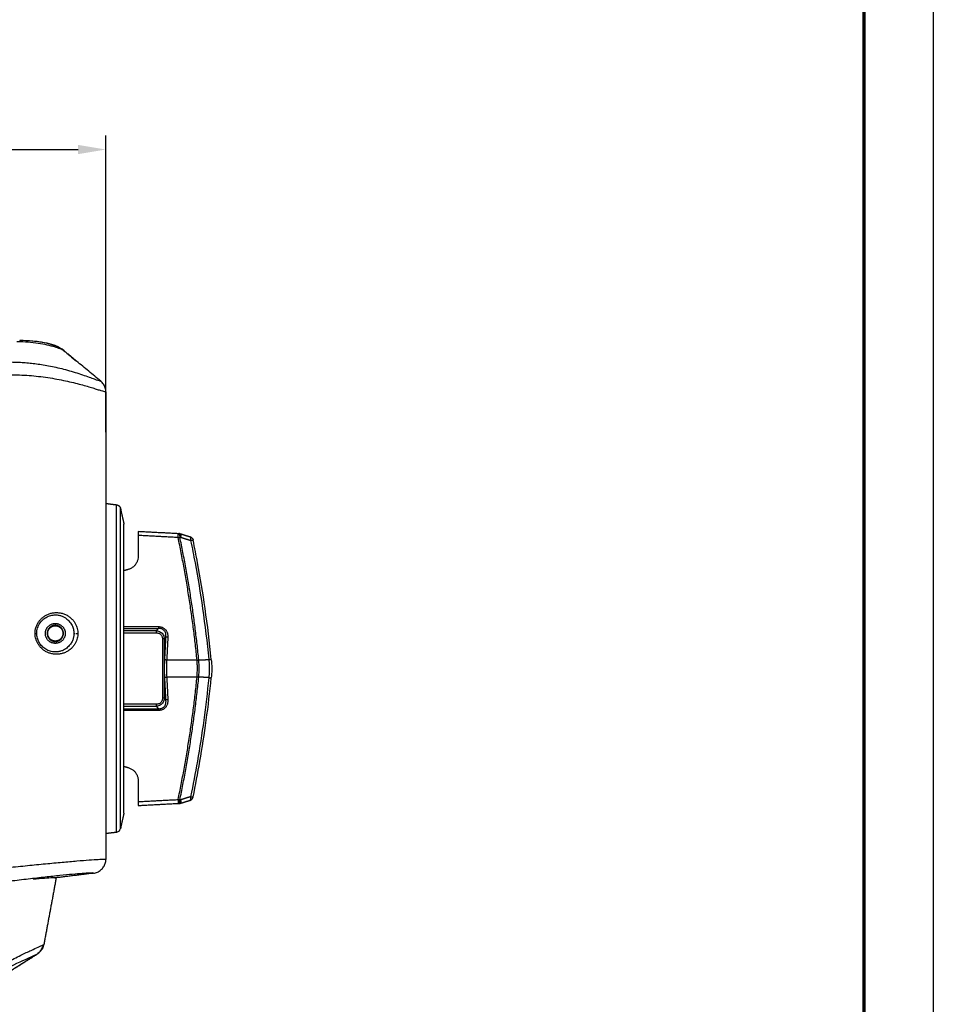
# Model space of a CAD drawing. Header units: millimetres. Extents: x 9946 to 11276, y -3292 to -1962.
# Tile 55 of 170: x 11079 to 11276, y -3115 to -2902. Entities that reach past the tile are written whole.
import ezdxf

# ---------------------------------------------------------------- set-up
doc = ezdxf.new("R2010")
doc.units = ezdxf.units.MM
doc.layers.add('ROXX NEO lite', color=7, linetype='Continuous', true_color=0x000000)
doc.dimstyles.get("Standard").update_dxf_attribs({"dimscale": 10, "dimtxt": 2.5, "dimasz": 3, "dimexe": 1, "dimexo": 0.5, "dimgap": 0.8, "dimtad": 1, "dimtoh": 1, "dimdec": 1, "dimzin": 1, "dimdsep": 46, "dimtxsty": 'Standard', "dimblk": 'OPEN90', "dimcen": 2.5, "dimadec": 1, "dimazin": 1, "dimtfac": 1, "dimtdec": 4, "dimtix": 1, "dimtofl": 0, "dimtmove": 1, "dimatfit": 3, "dimldrblk": 'OPEN90', "dimfxl": 1, "dimtolj": 1, "dimtzin": 1, "dimarcsym": 0})

# ---------------------------------------------------------------- blocks, each defined once
blk = doc.blocks.new('*D11')
at = {"layer": 'Defpoints', "color": 0}
for p in [(11097.16, -2930.5), (10997.68, -2997.5), (11097.16, -2997.5)]:
    blk.add_point(p, dxfattribs=at)
at = {"layer": 'ROXX NEO lite', "color": 0, "lineweight": -2}
for p, q in [((10997.68, -2991.49), (10997.68, -2927.5)), ((11097.16, -2991.49), (11097.16, -2927.5)), ((11003.68, -2930.5), (11091.16, -2930.5))]:
    blk.add_line(p, q, dxfattribs=at)
at = {"layer": 'ROXX NEO lite', "color": 0}
for points in [[(11003.68, -2929.5), (11003.68, -2931.5), (10997.68, -2930.5)], [(11091.16, -2931.5), (11091.16, -2929.5), (11097.16, -2930.5)]]:
    blk.add_solid(points, dxfattribs=at)
at = {"layer": 'ROXX NEO lite', "color": 0, "insert": (11047.42, -2923.6), "char_height": 9.002, "attachment_point": 5}
blk.add_mtext('\\A1;99.5', dxfattribs=at)

msp = doc.modelspace()

# ---------------------------------------------------------------- linework, layer by layer
at = {"layer": 'ROXX NEO lite', "color": 18, "true_color": 0x000000}
msp.add_lwpolyline([(11275.74, -3291.82), (9945.74, -3291.82), (9945.74, -1961.82), (11275.74, -1961.82)], close=True, dxfattribs=at)
at = {"layer": 'ROXX NEO lite', "color": 18, "lineweight": 70, "true_color": 0x000000}
msp.add_lwpolyline([(11260.74, -3276.82), (9960.74, -3276.82), (9960.74, -1976.82), (11260.74, -1976.82)], close=True, dxfattribs=at)
at = {"layer": 'ROXX NEO lite', "color": 18, "true_color": 0x000000}
for points, knots in [([(11078.58, -2971.67), (11079.55, -2971.68), (11080.5, -2971.73), (11081.4, -2971.81), (11082.29, -2971.89), (11083.13, -2972), (11083.87, -2972.14), (11084.66, -2972.28), (11085.29, -2972.44), (11085.92, -2972.67), (11086.57, -2972.9), (11087.25, -2973.24), (11088.1, -2973.93)], [0.230585, 0.230585, 0.230585, 0.230585, 3.164948, 3.164948, 3.164948, 6.097673, 6.097673, 6.097673, 9.120266, 9.120266, 9.120266, 12.645112, 12.645112, 12.645112, 12.645112]), ([(11078.58, -2971.67), (11079.55, -2971.68), (11080.5, -2971.73), (11081.4, -2971.81), (11082.29, -2971.89), (11083.13, -2972), (11083.87, -2972.14), (11084.66, -2972.28), (11085.29, -2972.44), (11085.92, -2972.67), (11086.57, -2972.9), (11087.25, -2973.24), (11088.1, -2973.93)], [0.230585, 0.230585, 0.230585, 0.230585, 3.164948, 3.164948, 3.164948, 6.097673, 6.097673, 6.097673, 9.120266, 9.120266, 9.120266, 12.645112, 12.645112, 12.645112, 12.645112]), ([(11086.1, -2973), (11085.89, -2972.84), (11085.22, -2972.52), (11083.55, -2972.12), (11081.26, -2971.83), (11079.5, -2971.74), (11078.61, -2971.72)], [0, 0, 0, 0, 2.454429, 5.203267, 7.952104, 10.615973, 10.615973, 10.615973, 10.615973]), ([(11086.1, -2973), (11085.89, -2972.84), (11085.22, -2972.52), (11083.55, -2972.12), (11081.26, -2971.83), (11079.5, -2971.74), (11078.61, -2971.72)], [0, 0, 0, 0, 2.454429, 5.203267, 7.952104, 10.615973, 10.615973, 10.615973, 10.615973]), ([(11096.07, -2980.51), (11095.21, -2979.8), (11093.49, -2978.37), (11091.73, -2976.92), (11090.83, -2976.19)], [0, 0, 0, 0, 3.428997, 6.857994, 6.857994, 6.857994, 6.857994]), ([(11096.07, -2980.51), (11095.21, -2979.8), (11093.49, -2978.37), (11091.73, -2976.92), (11090.83, -2976.19)], [0, 0, 0, 0, 3.428997, 6.857994, 6.857994, 6.857994, 6.857994]), ([(11119.92, -3040.57), (11119.56, -3036.89), (11118.71, -3029.92), (11117.3, -3021.36), (11116.34, -3016.48), (11116.01, -3014.85)], [-26.128962, -26.128962, -26.128962, -26.128962, -14.987511, -4.98977, 0, 0, 0, 0]), ([(11119.92, -3040.57), (11119.56, -3036.89), (11118.71, -3029.92), (11117.3, -3021.36), (11116.34, -3016.48), (11116.01, -3014.85)], [-26.128962, -26.128962, -26.128962, -26.128962, -14.987511, -4.98977, 0, 0, 0, 0]), ([(11119.93, -3040.64), (11119.97, -3041.07), (11120.03, -3041.96), (11120.02, -3043.25), (11119.97, -3044.1), (11119.93, -3044.48)], [0.021278, 0.021278, 0.021278, 0.021278, 1.30828, 2.711373, 3.874046, 3.874046, 3.874046, 3.874046]), ([(11119.93, -3040.64), (11119.97, -3041.07), (11120.03, -3041.96), (11120.02, -3043.25), (11119.97, -3044.1), (11119.93, -3044.48)], [0.021278, 0.021278, 0.021278, 0.021278, 1.30828, 2.711373, 3.874046, 3.874046, 3.874046, 3.874046]), ([(11116.01, -3070.26), (11116.53, -3067.71), (11117.58, -3062.21), (11118.9, -3053.63), (11119.62, -3047.6), (11119.92, -3044.54)], [-26.128391, -26.128391, -26.128391, -26.128391, -18.294229, -9.28101, 0, 0, 0, 0]), ([(11116.01, -3070.26), (11116.53, -3067.71), (11117.58, -3062.21), (11118.9, -3053.63), (11119.62, -3047.6), (11119.92, -3044.54)], [-26.128391, -26.128391, -26.128391, -26.128391, -18.294229, -9.28101, 0, 0, 0, 0]), ([(11100.25, -3077.18), (11100.18, -3077.37), (11100.08, -3077.6), (11099.89, -3077.79), (11099.68, -3077.89), (11099.46, -3077.92)], [0.155454, 0.155454, 0.155454, 0.155454, 0.383686, 0.383686, 1.426642, 1.426642, 1.426642, 1.426642]), ([(11100.25, -3077.18), (11100.18, -3077.37), (11100.08, -3077.6), (11099.89, -3077.79), (11099.68, -3077.89), (11099.46, -3077.92)], [0.155454, 0.155454, 0.155454, 0.155454, 0.383686, 0.383686, 1.426642, 1.426642, 1.426642, 1.426642]), ([(11083.78, -3102.16), (11083.65, -3102.61), (11083.46, -3103.05), (11083.01, -3103.67), (11082.56, -3104.06), (11082.24, -3104.29)], [0.305526, 0.305526, 0.305526, 0.305526, 2.013893, 2.013893, 3.043464, 3.043464, 3.043464, 3.043464]), ([(11083.78, -3102.16), (11083.65, -3102.61), (11083.46, -3103.05), (11083.01, -3103.67), (11082.56, -3104.06), (11082.24, -3104.29)], [0.305526, 0.305526, 0.305526, 0.305526, 2.013893, 2.013893, 3.043464, 3.043464, 3.043464, 3.043464])]:
    msp.add_open_spline(points, degree=3, knots=knots, dxfattribs=at)
at = {"layer": 'ROXX NEO lite', "color": 18, "lineweight": -3, "true_color": 0x000000}
for points, degree in [([(11078.72, -2972), (11078.67, -2971.81), (11078.63, -2971.67), (11078.58, -2971.67)], 3), ([(11078.72, -2972), (11078.46, -2971.99), (11078.22, -2971.99), (11077.98, -2971.99)], 3), ([(11076.48, -2979.14), (11077.17, -2979.13), (11078.55, -2979.15), (11080.62, -2979.26), (11082.67, -2979.46), (11084.68, -2979.72), (11086.62, -2980.05), (11088.47, -2980.43), (11090.21, -2980.83), (11091.78, -2981.24), (11093.18, -2981.63), (11094.37, -2981.98), (11095.36, -2982.29), (11096.14, -2982.53), (11096.71, -2982.71), (11097.06, -2982.81), (11097.15, -2982.83), (11097.16, -2982.83)], 3), ([(11112.76, -3014.27), (11108.46, -3014.04), (11104.16, -3013.82)], 2), ([(11113.13, -3014.2), (11113.21, -3014.21), (11113.29, -3014.21)], 2), ([(11113.29, -3014.21), (11114.38, -3014.55), (11115.47, -3014.89)], 2), ([(11115.47, -3014.89), (11115.49, -3014.79), (11115.51, -3014.59), (11115.5, -3014.34), (11115.44, -3014.17), (11115.37, -3014.11), (11115.33, -3014.1)], 3), ([(11081.9, -3034.97), (11081.9, -3034.76), (11081.93, -3034.33), (11082.07, -3033.69), (11082.32, -3033.07), (11082.65, -3032.48), (11083.07, -3031.95), (11083.57, -3031.49), (11084.14, -3031.1), (11084.77, -3030.79), (11085.46, -3030.57), (11086.19, -3030.46), (11086.95, -3030.47), (11087.71, -3030.61), (11088.45, -3030.87), (11089.13, -3031.25), (11089.73, -3031.73), (11090.21, -3032.26), (11090.58, -3032.82), (11090.84, -3033.38), (11091.01, -3033.93), (11091.1, -3034.46), (11091.12, -3034.81), (11091.12, -3034.97)], 3), ([(11101.03, -3033.5), (11104.77, -3033.5), (11108.51, -3033.5)], 2), ([(11108.51, -3033.5), (11108.6, -3033.5), (11108.79, -3033.51), (11109.06, -3033.56), (11109.31, -3033.64), (11109.53, -3033.74), (11109.73, -3033.87), (11109.92, -3034.02), (11110.08, -3034.19), (11110.22, -3034.39), (11110.35, -3034.62), (11110.44, -3034.87), (11110.51, -3035.15), (11110.55, -3035.46), (11110.56, -3035.68), (11110.55, -3035.8)], 3), ([(11091.12, -3034.97), (11091.12, -3035.14), (11091.1, -3035.48), (11091.01, -3036.01), (11090.84, -3036.56), (11090.58, -3037.12), (11090.22, -3037.68), (11089.74, -3038.21), (11089.14, -3038.69), (11088.46, -3039.08), (11087.72, -3039.34), (11086.96, -3039.47), (11086.2, -3039.48), (11085.47, -3039.38), (11084.79, -3039.17), (11084.15, -3038.86), (11083.58, -3038.47), (11083.08, -3038), (11082.66, -3037.47), (11082.32, -3036.89), (11082.08, -3036.27), (11081.93, -3035.62), (11081.9, -3035.19), (11081.9, -3034.97)], 3), ([(11082.06, -3034.97), (11082.1, -3034.97), (11082.13, -3034.97), (11082.16, -3034.97)], 3), ([(11090.37, -3034.97), (11090.4, -3034.97), (11090.43, -3034.97), (11090.47, -3034.97)], 3), ([(11090.69, -3034.97), (11090.74, -3034.97), (11090.83, -3034.97), (11090.98, -3034.97), (11091.07, -3034.97), (11091.11, -3034.97)], 3), ([(11108.06, -3034.41), (11104.54, -3034.41), (11101.02, -3034.41)], 2), ([(11101.06, -3033.89), (11104.79, -3033.89), (11108.52, -3033.88)], 2), ([(11101.06, -3034.84), (11104.57, -3034.84), (11108.08, -3034.84)], 2), ([(11108.52, -3033.88), (11108.29, -3034.15), (11108.06, -3034.41)], 2), ([(11108.06, -3034.41), (11108.23, -3034.42), (11108.55, -3034.48), (11108.94, -3034.65), (11109.31, -3034.93), (11109.57, -3035.29), (11109.73, -3035.68), (11109.78, -3035.99), (11109.79, -3036.14)], 3), ([(11109.38, -3036.14), (11109.38, -3042.55), (11109.38, -3048.97)], 2), ([(11110.14, -3035.75), (11109.96, -3035.95), (11109.79, -3036.14)], 2), ([(11109.79, -3048.97), (11109.79, -3042.55), (11109.79, -3036.14)], 2), ([(11109.89, -3040.61), (11110.01, -3038.18), (11110.14, -3035.75)], 2), ([(11110.55, -3035.8), (11110.43, -3038.23), (11110.3, -3040.65)], 2), ([(11110.3, -3040.65), (11113.57, -3040.68), (11116.84, -3040.7)], 2), ([(11116.84, -3040.74), (11116.97, -3040.73), (11117.1, -3040.72), (11117.22, -3040.71)], 3), ([(11117.22, -3040.71), (11118.3, -3040.66), (11119.38, -3040.6)], 2), ([(11117.22, -3044.4), (11117.26, -3043.99), (11117.31, -3043.17), (11117.31, -3041.94), (11117.26, -3041.12), (11117.22, -3040.71)], 3), ([(11119.38, -3040.6), (11119.46, -3040.59), (11119.62, -3040.59), (11119.79, -3040.59), (11119.86, -3040.6), (11119.89, -3040.6)], 3), ([(11119.38, -3040.6), (11119.43, -3041.03), (11119.48, -3041.9), (11119.48, -3043.21), (11119.43, -3044.08), (11119.38, -3044.51)], 3), ([(11119.83, -3040.54), (11119.85, -3040.54), (11119.87, -3040.55), (11119.89, -3040.55)], 3), ([(11110.14, -3049.36), (11110.01, -3046.93), (11109.89, -3044.5)], 2), ([(11116.84, -3044.41), (11113.57, -3044.43), (11110.3, -3044.45)], 2), ([(11110.3, -3044.45), (11110.43, -3046.88), (11110.55, -3049.31)], 2), ([(11119.38, -3044.51), (11118.3, -3044.45), (11117.22, -3044.4)], 2), ([(11119.38, -3044.53), (11119.46, -3044.53), (11119.61, -3044.54), (11119.79, -3044.53), (11119.86, -3044.52), (11119.89, -3044.52)], 3), ([(11108.08, -3050.26), (11104.55, -3050.26), (11101.02, -3050.26)], 2), ([(11109.79, -3048.97), (11109.78, -3049.13), (11109.72, -3049.45), (11109.56, -3049.83), (11109.29, -3050.19), (11108.92, -3050.47), (11108.53, -3050.64), (11108.22, -3050.69), (11108.06, -3050.7)], 3), ([(11110.55, -3049.31), (11110.56, -3049.43), (11110.55, -3049.65), (11110.51, -3049.96), (11110.44, -3050.24), (11110.35, -3050.49), (11110.22, -3050.71), (11110.08, -3050.91), (11109.92, -3051.09), (11109.73, -3051.24), (11109.53, -3051.37), (11109.3, -3051.47), (11109.06, -3051.55), (11108.79, -3051.59), (11108.6, -3051.61), (11108.51, -3051.61)], 3), ([(11110.14, -3049.36), (11109.96, -3049.16), (11109.79, -3048.97)], 2), ([(11101.02, -3051.22), (11104.77, -3051.22), (11108.52, -3051.22)], 2), ([(11108.51, -3051.61), (11104.76, -3051.6), (11101.02, -3051.6)], 2), ([(11101.04, -3050.7), (11104.55, -3050.7), (11108.06, -3050.7)], 2), ([(11108.06, -3050.7), (11108.29, -3050.96), (11108.52, -3051.22)], 2), ([(11104.16, -3071.29), (11108.46, -3071.06), (11112.76, -3070.84)], 2), ([(11113.29, -3070.9), (11113.21, -3070.9), (11113.13, -3070.91)], 2), ([(11115.47, -3070.22), (11114.38, -3070.56), (11113.29, -3070.9)], 2), ([(11076.16, -3085.51), (11077.53, -3085.36), (11080.26, -3085.08), (11084.21, -3084.69), (11087.77, -3084.36), (11091.03, -3084.08), (11093.66, -3083.87), (11095.63, -3083.75), (11096.85, -3083.71), (11097.14, -3083.73), (11097.16, -3083.76)], 3)]:
    msp.add_open_spline(points, degree=degree, dxfattribs=at)
for points, knots in [([(11088.1, -2973.93), (11087.98, -2973.84), (11087.59, -2973.63), (11086.52, -2973.23), (11084.97, -2972.81), (11083.13, -2972.44), (11080.95, -2972.15), (11079.46, -2972.04), (11078.72, -2972)], [0.24861, 0.24861, 0.24861, 0.24861, 2.318441, 4.636881, 6.955322, 9.273762, 11.592203, 13.910644, 13.910644, 13.910644, 13.910644]), ([(11076.44, -2976.36), (11076.87, -2976.37), (11077.76, -2976.38), (11079.1, -2976.44), (11080.48, -2976.55), (11081.88, -2976.71), (11083.34, -2976.91), (11084.87, -2977.19), (11086.47, -2977.52), (11088.11, -2977.92), (11089.77, -2978.38), (11091.41, -2978.89), (11092.93, -2979.4), (11094.2, -2979.86), (11095.13, -2980.2), (11095.71, -2980.41), (11096, -2980.5), (11096.06, -2980.51), (11096.07, -2980.51)], [0, 0, 0, 0, 1.259127, 2.606218, 3.963658, 5.338832, 6.850045, 8.494215, 10.289628, 12.250551, 14.398468, 16.774511, 19.385001, 22.086359, 24.646852, 26.937018, 28.961161, 30.562748, 30.562748, 30.562748, 30.562748]), ([(11115.47, -3014.89), (11115.8, -3016.51), (11116.75, -3021.38), (11118.16, -3029.92), (11119.01, -3036.87), (11119.38, -3040.54)], [-26.065916, -26.065916, -26.065916, -26.065916, -21.088186, -11.114568, 0, 0, 0, 0]), ([(11082.26, -3034.97), (11082.26, -3034.58), (11082.38, -3033.77), (11082.92, -3032.67), (11083.75, -3031.78), (11084.75, -3031.22), (11085.74, -3030.97), (11086.63, -3030.96), (11087.38, -3031.11), (11088.02, -3031.36), (11088.55, -3031.67), (11088.99, -3032.03), (11089.35, -3032.42), (11089.64, -3032.82), (11089.87, -3033.22), (11090.04, -3033.63), (11090.16, -3034.04), (11090.24, -3034.49), (11090.26, -3034.81), (11090.26, -3034.97)], [-14.013488, -14.013488, -14.013488, -14.013488, -12.808154, -11.576843, -10.295312, -9.024619, -7.864782, -6.830554, -5.901167, -5.061405, -4.3, -3.607923, -2.977772, -2.403711, -1.879545, -1.403576, -0.963324, -0.510801, 0, 0, 0, 0]), ([(11090.26, -3034.97), (11090.26, -3035.07), (11090.26, -3035.26), (11090.23, -3035.55), (11090.17, -3035.87), (11090.08, -3036.21), (11089.95, -3036.56), (11089.77, -3036.91), (11089.55, -3037.28), (11089.26, -3037.63), (11088.92, -3037.98), (11088.5, -3038.31), (11088, -3038.6), (11087.39, -3038.83), (11086.67, -3038.98), (11085.83, -3038.98), (11084.89, -3038.78), (11083.97, -3038.31), (11083.22, -3037.63), (11082.69, -3036.84), (11082.35, -3035.95), (11082.26, -3035.31), (11082.26, -3034.97)], [-13.991778, -13.991778, -13.991778, -13.991778, -13.711685, -13.408719, -13.07792, -12.714416, -12.31388, -11.87323, -11.38999, -10.858285, -10.272472, -9.62609, -8.911204, -8.118429, -7.234738, -6.242625, -5.124866, -3.961198, -2.884314, -1.944049, -1.02788, 0, 0, 0, 0]), ([(11108.08, -3034.84), (11108.19, -3034.84), (11108.41, -3034.87), (11108.71, -3034.97), (11108.95, -3035.13), (11109.14, -3035.33), (11109.27, -3035.57), (11109.36, -3035.84), (11109.38, -3036.04), (11109.38, -3036.14)], [0, 0, 0, 0, 0.340938, 0.654569, 0.942296, 1.214172, 1.487656, 1.769717, 2.073503, 2.073503, 2.073503, 2.073503]), ([(11110.14, -3035.75), (11110.15, -3035.61), (11110.15, -3035.34), (11110.09, -3034.96), (11109.97, -3034.64), (11109.79, -3034.38), (11109.56, -3034.16), (11109.27, -3033.99), (11108.92, -3033.89), (11108.66, -3033.88), (11108.52, -3033.88)], [0, 0, 0, 0, 0.422039, 0.798963, 1.140719, 1.461432, 1.778098, 2.115112, 2.486031, 2.891667, 2.891667, 2.891667, 2.891667]), ([(11109.89, -3044.5), (11109.87, -3044.09), (11109.84, -3043.25), (11109.84, -3041.95), (11109.87, -3041.07), (11109.89, -3040.61)], [-3.907344, -3.907344, -3.907344, -3.907344, -2.649738, -1.393228, 0, 0, 0, 0]), ([(11110.3, -3040.65), (11110.28, -3041.1), (11110.25, -3041.96), (11110.25, -3043.23), (11110.28, -3044.05), (11110.3, -3044.45)], [0, 0, 0, 0, 1.357769, 2.582299, 3.807907, 3.807907, 3.807907, 3.807907]), ([(11116.84, -3044.37), (11116.87, -3044.02), (11116.91, -3043.35), (11116.93, -3042.39), (11116.9, -3041.53), (11116.86, -3040.99), (11116.84, -3040.74)], [0, 0, 0, 0, 1.057672, 2.015925, 2.87752, 3.643696, 3.643696, 3.643696, 3.643696]), ([(11119.38, -3044.56), (11119.07, -3047.62), (11118.36, -3053.64), (11117.03, -3062.19), (11115.99, -3067.68), (11115.47, -3070.22)], [0, 0, 0, 0, 9.258618, 18.250091, 26.06535, 26.06535, 26.06535, 26.06535]), ([(11109.38, -3048.97), (11109.38, -3049.08), (11109.36, -3049.28), (11109.26, -3049.56), (11109.11, -3049.81), (11108.92, -3050.01), (11108.67, -3050.15), (11108.39, -3050.24), (11108.19, -3050.26), (11108.08, -3050.26)], [0, 0, 0, 0, 0.326191, 0.615974, 0.896964, 1.181483, 1.466101, 1.758788, 2.073458, 2.073458, 2.073458, 2.073458]), ([(11108.52, -3051.22), (11108.65, -3051.23), (11108.9, -3051.22), (11109.24, -3051.13), (11109.53, -3050.97), (11109.77, -3050.76), (11109.95, -3050.5), (11110.06, -3050.24), (11110.12, -3049.99), (11110.15, -3049.76), (11110.15, -3049.55), (11110.14, -3049.42), (11110.14, -3049.36)], [0, 0, 0, 0, 0.384793, 0.733225, 1.064828, 1.396609, 1.718737, 2.008787, 2.267184, 2.497738, 2.703313, 2.888809, 2.888809, 2.888809, 2.888809]), ([(11115.35, -3071), (11115.38, -3070.98), (11115.44, -3070.93), (11115.5, -3070.76), (11115.51, -3070.52), (11115.49, -3070.32), (11115.47, -3070.22)], [-1.226257, -1.226257, -1.226257, -1.226257, -0.969802, -0.646534, -0.323267, 0, 0, 0, 0]), ([(11094.53, -3086.74), (11094.52, -3086.72), (11094.38, -3086.69), (11093.68, -3086.7), (11092.17, -3086.8), (11090.02, -3086.98), (11087.3, -3087.25), (11084.08, -3087.6), (11080.43, -3088.01), (11077.84, -3088.32), (11076.53, -3088.48)], [-28.208, -28.208, -28.208, -28.208, -26.17103, -22.540382, -18.904015, -15.255893, -11.611202, -7.855346, -3.965766, 0, 0, 0, 0]), ([(11081.45, -3087.99), (11081.92, -3087.95), (11083.26, -3087.83), (11085.02, -3087.69), (11086.22, -3087.65), (11086.46, -3087.69), (11086.45, -3087.72)], [-15.06621, -15.06621, -15.06621, -15.06621, -12.922856, -8.615237, -4.307619, -0.403268, -0.403268, -0.403268, -0.403268]), ([(11075.76, -3105.97), (11076.91, -3105.4), (11078.93, -3104.39), (11081.13, -3103.35), (11082.65, -3102.67), (11083.58, -3102.24), (11083.78, -3102.16), (11083.78, -3102.16)], [0, 0, 0, 0, 3.813666, 7.627332, 11.440997, 15.254663, 18.644216, 18.644216, 18.644216, 18.644216]), ([(11082.25, -3104.3), (11082.23, -3104.32), (11080.78, -3104.95), (11077.08, -3106.64), (11074.85, -3107.73)], [0.318977, 0.318977, 0.318977, 0.318977, 8.77443, 17.799954, 17.799954, 17.799954, 17.799954])]:
    msp.add_open_spline(points, degree=3, knots=knots, dxfattribs=at)
at = {"layer": 'ROXX NEO lite', "color": 18, "true_color": 0x000000}
for points, degree in [([(11088.16, -2973.95), (11087.58, -2973.47), (11086.91, -2973.18), (11086.16, -2973.09)], 3), ([(11088.16, -2973.95), (11087.58, -2973.47), (11086.91, -2973.18), (11086.16, -2973.09)], 3), ([(11088.1, -2973.93), (11088.99, -2974.67), (11089.89, -2975.41), (11090.78, -2976.15)], 3), ([(11088.1, -2973.93), (11088.99, -2974.67), (11089.89, -2975.41), (11090.78, -2976.15)], 3), ([(11090.85, -2976.17), (11089.51, -2975.06), (11088.16, -2973.95)], 2), ([(11090.85, -2976.17), (11089.51, -2975.06), (11088.16, -2973.95)], 2), ([(11097.16, -2982.83), (11097.16, -2982.54), (11097.08, -2981.95), (11096.69, -2981.13), (11096.29, -2980.69), (11096.07, -2980.51)], 3), ([(11097.16, -2982.83), (11097.16, -2982.54), (11097.08, -2981.95), (11096.69, -2981.13), (11096.29, -2980.69), (11096.07, -2980.51)], 3), ([(11097.16, -2982.83), (11097.16, -3033.29), (11097.16, -3083.76)], 2), ([(11097.16, -2982.83), (11097.16, -3033.29), (11097.16, -3083.76)], 2), ([(11097.16, -3006.9), (11098.31, -3007.05), (11099.46, -3007.19)], 2), ([(11097.16, -3006.9), (11098.31, -3007.05), (11099.46, -3007.19)], 2), ([(11100.32, -3007.96), (11100.69, -3009.64), (11101.06, -3011.33)], 2), ([(11100.32, -3007.96), (11100.69, -3009.64), (11101.06, -3011.33)], 2), ([(11104.16, -3012.92), (11108.45, -3013.15), (11112.74, -3013.37)], 2), ([(11104.16, -3012.92), (11108.45, -3013.15), (11112.74, -3013.37)], 2), ([(11104.16, -3012.96), (11104.16, -3012.99), (11104.16, -3013.08), (11104.16, -3013.27), (11104.16, -3013.53), (11104.16, -3013.72), (11104.16, -3013.82)], 3), ([(11104.16, -3012.96), (11104.16, -3012.99), (11104.16, -3013.08), (11104.16, -3013.27), (11104.16, -3013.53), (11104.16, -3013.72), (11104.16, -3013.82)], 3), ([(11104.16, -3013.82), (11104.16, -3016.05), (11104.16, -3018.29)], 2), ([(11104.16, -3013.82), (11104.16, -3016.05), (11104.16, -3018.29)], 2), ([(11112.74, -3013.37), (11112.83, -3013.37), (11112.91, -3013.38)], 2), ([(11112.74, -3013.37), (11112.83, -3013.37), (11112.91, -3013.38)], 2), ([(11113.15, -3013.42), (11114.24, -3013.76), (11115.33, -3014.1)], 2), ([(11113.15, -3013.42), (11114.24, -3013.76), (11115.33, -3014.1)], 2), ([(11104.16, -3018.29), (11104.16, -3018.51), (11104.12, -3018.94), (11103.91, -3019.55), (11103.58, -3020.11), (11103.14, -3020.58), (11102.6, -3020.95), (11102.2, -3021.11), (11101.99, -3021.18)], 3), ([(11104.16, -3018.29), (11104.16, -3018.51), (11104.12, -3018.94), (11103.91, -3019.55), (11103.58, -3020.11), (11103.14, -3020.58), (11102.6, -3020.95), (11102.2, -3021.11), (11101.99, -3021.18)], 3), ([(11101.99, -3021.18), (11101.51, -3021.31), (11101.02, -3021.45)], 2), ([(11101.99, -3021.18), (11101.51, -3021.31), (11101.02, -3021.45)], 2), ([(11101.03, -3063.66), (11101.51, -3063.79), (11101.99, -3063.93)], 2), ([(11101.03, -3063.66), (11101.51, -3063.79), (11101.99, -3063.93)], 2), ([(11101.99, -3063.93), (11102.2, -3063.99), (11102.6, -3064.16), (11103.14, -3064.52), (11103.58, -3065), (11103.91, -3065.55), (11104.12, -3066.17), (11104.16, -3066.6), (11104.16, -3066.82)], 3), ([(11101.99, -3063.93), (11102.2, -3063.99), (11102.6, -3064.16), (11103.14, -3064.52), (11103.58, -3065), (11103.91, -3065.55), (11104.12, -3066.17), (11104.16, -3066.6), (11104.16, -3066.82)], 3), ([(11104.16, -3066.82), (11104.16, -3069.05), (11104.16, -3071.29)], 2), ([(11104.16, -3066.82), (11104.16, -3069.05), (11104.16, -3071.29)], 2), ([(11104.16, -3071.29), (11104.16, -3071.39), (11104.16, -3071.58), (11104.16, -3071.83), (11104.16, -3072.03), (11104.16, -3072.12), (11104.16, -3072.14)], 3), ([(11104.16, -3071.29), (11104.16, -3071.39), (11104.16, -3071.58), (11104.16, -3071.83), (11104.16, -3072.03), (11104.16, -3072.12), (11104.16, -3072.14)], 3), ([(11112.74, -3071.74), (11108.45, -3071.96), (11104.16, -3072.19)], 2), ([(11112.74, -3071.74), (11108.45, -3071.96), (11104.16, -3072.19)], 2), ([(11112.91, -3071.73), (11112.83, -3071.73), (11112.74, -3071.74)], 2), ([(11112.91, -3071.73), (11112.83, -3071.73), (11112.74, -3071.74)], 2), ([(11113.15, -3071.68), (11114.24, -3071.35), (11115.33, -3071.01)], 2), ([(11113.15, -3071.68), (11114.24, -3071.35), (11115.33, -3071.01)], 2), ([(11101.06, -3073.78), (11100.69, -3075.46), (11100.32, -3077.13)], 2), ([(11101.06, -3073.78), (11100.69, -3075.46), (11100.32, -3077.13)], 2), ([(11099.46, -3077.92), (11098.31, -3078.06), (11097.16, -3078.2)], 2), ([(11099.46, -3077.92), (11098.31, -3078.06), (11097.16, -3078.2)], 2), ([(11094.53, -3086.74), (11094.81, -3086.7), (11095.38, -3086.55), (11096.13, -3086.08), (11096.71, -3085.42), (11097.08, -3084.63), (11097.16, -3084.05), (11097.16, -3083.76)], 3), ([(11094.53, -3086.74), (11094.81, -3086.7), (11095.38, -3086.55), (11096.13, -3086.08), (11096.71, -3085.42), (11097.08, -3084.63), (11097.16, -3084.05), (11097.16, -3083.76)], 3), ([(11086.45, -3087.72), (11085.12, -3094.94), (11083.78, -3102.16)], 2), ([(11086.45, -3087.72), (11085.12, -3094.94), (11083.78, -3102.16)], 2), ([(11086.16, -3087.77), (11086.31, -3087.75), (11086.45, -3087.74)], 2), ([(11086.16, -3087.77), (11086.31, -3087.75), (11086.45, -3087.74)], 2), ([(11094.53, -3086.74), (11090.49, -3087.24), (11086.45, -3087.73)], 2), ([(11094.53, -3086.74), (11090.49, -3087.24), (11086.45, -3087.73)], 2), ([(11082.17, -3104.32), (11082.42, -3104.17), (11082.86, -3103.8), (11083.37, -3103.09), (11083.61, -3102.49), (11083.7, -3102.16)], 3), ([(11082.17, -3104.32), (11082.42, -3104.17), (11082.86, -3103.8), (11083.37, -3103.09), (11083.61, -3102.49), (11083.7, -3102.16)], 3), ([(11082.25, -3104.3), (11078.62, -3106.59), (11074.99, -3108.87), (11071.37, -3111.15)], 3), ([(11082.25, -3104.3), (11078.62, -3106.59), (11074.99, -3108.87), (11071.37, -3111.15)], 3), ([(11071.43, -3111.08), (11076.8, -3107.7), (11082.17, -3104.32)], 2), ([(11071.43, -3111.08), (11076.8, -3107.7), (11082.17, -3104.32)], 2)]:
    msp.add_open_spline(points, degree=degree, dxfattribs=at)
at = {"layer": 'ROXX NEO lite', "color": 18, "lineweight": -3, "true_color": 0x000000}
for points, weights, knots in [([(11099.46, -3077.92), (11099.46, -3077.92), (11099.46, -3043), (11099.46, -3008.08), (11099.46, -3007.2)], [1, 0.711545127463, 1, 0.711545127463, 1], [-110.218547, -110.218547, -110.218547, -55.109274, -55.109274, 0, 0, 0]), ([(11100.32, -3077.14), (11100.32, -3077.14), (11100.32, -3042.99), (11100.32, -3008.83), (11100.32, -3007.97)], [1, 0.711545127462, 1, 0.711545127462, 1], [-107.798167, -107.798167, -107.798167, -53.899084, -53.899084, 0, 0, 0]), ([(11101.06, -3073.78), (11101.06, -3073.78), (11101.06, -3042.82), (11101.06, -3011.86), (11101.06, -3011.33)], [1, 0.710135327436, 1, 0.710135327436, 1], [-97.566484, -97.566484, -97.566484, -48.783242, -48.783242, 0, 0, 0]), ([(11084.11, -3034.97), (11084.11, -3032.82), (11086.26, -3032.82), (11088.41, -3032.82), (11088.41, -3034.97)], [1, 0.707106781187, 1, 0.707106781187, 1], [0, 0, 0, 3.377212, 3.377212, 6.754424, 6.754424, 6.754424]), ([(11088.01, -3034.97), (11088.01, -3033.22), (11086.26, -3033.22), (11084.51, -3033.22), (11084.51, -3034.97)], [1, 0.707106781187, 1, 0.707106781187, 1], [-5.497787, -5.497787, -5.497787, -2.748894, -2.748894, 0, 0, 0]), ([(11084.61, -3034.97), (11084.61, -3033.32), (11086.26, -3033.32), (11087.91, -3033.32), (11087.91, -3034.97)], [1, 0.707106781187, 1, 0.707106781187, 1], [0, 0, 0, 2.591814, 2.591814, 5.183628, 5.183628, 5.183628]), ([(11088.41, -3034.97), (11088.41, -3037.12), (11086.26, -3037.12), (11084.11, -3037.12), (11084.11, -3034.97)], [1, 0.707106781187, 1, 0.707106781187, 1], [0, 0, 0, 3.377212, 3.377212, 6.754424, 6.754424, 6.754424]), ([(11084.51, -3034.97), (11084.51, -3036.72), (11086.26, -3036.72), (11088.01, -3036.72), (11088.01, -3034.97)], [1, 0.707106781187, 1, 0.707106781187, 1], [-5.497787, -5.497787, -5.497787, -2.748894, -2.748894, 0, 0, 0]), ([(11087.91, -3034.97), (11087.91, -3036.62), (11086.26, -3036.62), (11084.61, -3036.62), (11084.61, -3034.97)], [1, 0.707106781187, 1, 0.707106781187, 1], [0, 0, 0, 2.591814, 2.591814, 5.183628, 5.183628, 5.183628])]:
    msp.add_rational_spline(points, weights, degree=2, knots=knots, dxfattribs=at)
at = {"layer": 'ROXX NEO lite', "color": 18, "true_color": 0x000000}
for points, weights in [([(11099.46, -3007.19), (11100.16, -3007.27), (11100.32, -3007.96)], [1, 0.816478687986, 1]), ([(11099.46, -3007.19), (11100.16, -3007.27), (11100.32, -3007.96)], [1, 0.816478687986, 1]), ([(11112.91, -3013.38), (11113.03, -3013.39), (11113.15, -3013.42)], [1, 0.992275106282, 1]), ([(11112.91, -3013.38), (11113.03, -3013.39), (11113.15, -3013.42)], [1, 0.992275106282, 1]), ([(11115.33, -3014.1), (11115.89, -3014.27), (11116.01, -3014.85)], [1, 0.86096886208, 1]), ([(11115.33, -3014.1), (11115.89, -3014.27), (11116.01, -3014.85)], [1, 0.86096886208, 1]), ([(11113.15, -3071.68), (11113.03, -3071.72), (11112.91, -3071.73)], [1, 0.992274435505, 1]), ([(11113.15, -3071.68), (11113.03, -3071.72), (11112.91, -3071.73)], [1, 0.992274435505, 1]), ([(11115.33, -3071.01), (11115.89, -3070.83), (11116.01, -3070.26)], [1, 0.860968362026, 1]), ([(11115.33, -3071.01), (11115.89, -3070.83), (11116.01, -3070.26)], [1, 0.860968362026, 1])]:
    msp.add_rational_spline(points, weights, degree=2, dxfattribs=at)
at = {"layer": 'ROXX NEO lite', "color": 18, "lineweight": -3, "true_color": 0x000000}
for points, weights in [([(11112.76, -3014.27), (11112.8, -3013.37), (11112.74, -3013.37)], [1, 0.742555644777, 1]), ([(11112.74, -3013.37), (11113.1, -3013.39), (11113.13, -3014.2)], [1, 0.771276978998, 1]), ([(11112.76, -3014.27), (11112.95, -3014.23), (11113.13, -3014.2)], [1, 0.980884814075, 1]), ([(11116.84, -3040.7), (11115.51, -3027.38), (11112.76, -3014.27)], [1, 0.998555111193, 1]), ([(11113.29, -3014.21), (11113.27, -3013.4), (11112.91, -3013.38)], [1, 0.771247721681, 1]), ([(11117.22, -3040.67), (11115.89, -3027.33), (11113.13, -3014.2)], [1, 0.998555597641, 1]), ([(11113.15, -3013.42), (11113.42, -3013.51), (11113.29, -3014.21)], [1, 0.802832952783, 1]), ([(11115.47, -3014.89), (11116, -3014.8), (11116.01, -3014.85)], [1, 0.854949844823, 1]), ([(11108.51, -3033.5), (11108.51, -3033.76), (11108.52, -3033.88)], [1, 0.88980152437, 1]), ([(11108.08, -3034.84), (11108.08, -3034.55), (11108.06, -3034.41)], [1, 0.866025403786, 1]), ([(11109.79, -3036.14), (11109.66, -3036.14), (11109.38, -3036.14)], [1, 0.866025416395, 1]), ([(11110.55, -3035.8), (11110.26, -3035.78), (11110.14, -3035.75)], [1, 0.865398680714, 1]), ([(11109.89, -3040.61), (11110.02, -3040.64), (11110.3, -3040.65)], [1, 0.865399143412, 1]), ([(11110.3, -3044.45), (11110.02, -3044.47), (11109.89, -3044.5)], [1, 0.865399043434, 1]), ([(11112.76, -3070.84), (11115.51, -3057.73), (11116.84, -3044.41)], [1, 0.998555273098, 1]), ([(11113.13, -3070.91), (11115.89, -3057.77), (11117.21, -3044.43)], [1, 0.998548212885, 1]), ([(11117.21, -3044.43), (11117.04, -3044.43), (11116.84, -3044.41)], [1, 0.980520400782, 1]), ([(11108.06, -3050.7), (11108.08, -3050.55), (11108.08, -3050.26)], [1, 0.866025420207, 1]), ([(11109.79, -3048.97), (11109.66, -3048.97), (11109.38, -3048.97)], [1, 0.866025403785, 1]), ([(11110.55, -3049.31), (11110.26, -3049.33), (11110.14, -3049.36)], [1, 0.865398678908, 1]), ([(11108.52, -3051.22), (11108.51, -3051.35), (11108.51, -3051.61)], [1, 0.88980152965, 1]), ([(11112.76, -3070.84), (11112.8, -3071.73), (11112.74, -3071.74)], [1, 0.742552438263, 1]), ([(11112.74, -3071.74), (11113.1, -3071.72), (11113.13, -3070.91)], [1, 0.771276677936, 1]), ([(11112.76, -3070.84), (11112.95, -3070.88), (11113.13, -3070.91)], [1, 0.980888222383, 1]), ([(11112.91, -3071.73), (11113.27, -3071.71), (11113.29, -3070.9)], [1, 0.771247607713, 1]), ([(11113.29, -3070.9), (11113.42, -3071.55), (11113.18, -3071.68)], [1, 0.813632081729, 0.979583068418]), ([(11115.47, -3070.22), (11116, -3070.3), (11116.01, -3070.26)], [1, 0.854996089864, 1]), ([(11099.82, -3077.76), (11099.81, -3077.76), (11099.8, -3077.77)], [0.920815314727, 0.922531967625, 0.924482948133])]:
    msp.add_rational_spline(points, weights, degree=2, dxfattribs=at)

# ---------------------------------------------------------------- dimensions: what is measured, and where the dimension line sits
at = {"layer": 'ROXX NEO lite', "color": 5, "true_color": 0x0000ff}
dim = msp.add_linear_dim(base=(11097.16, -2930.5), p1=(10997.68, -2997.5), p2=(11097.16, -2997.5), dimstyle='Standard', override={"dimscale": 3.0005, "dimtxt": 3, "dimasz": 2, "dimexe": 1, "dimexo": 2, "dimgap": 0.8, "dimtad": 1, "dimtih": 0, "dimtoh": 0, "dimdec": 1, "dimlfac": 1, "dimzin": 1, "dimtxsty": 'Standard', "dimsah": 0, "dimcen": 2.5, "dimadec": 1, "dimazin": 1, "dimtix": 0, "dimtmove": 0, "dimtzin": 1}, dxfattribs=at)
dim.commit()
dim.dimension.update_dxf_attribs({"geometry": '*D11', "text_midpoint": (11047.42, -2923.6)})

doc.saveas('drawing.dxf')
